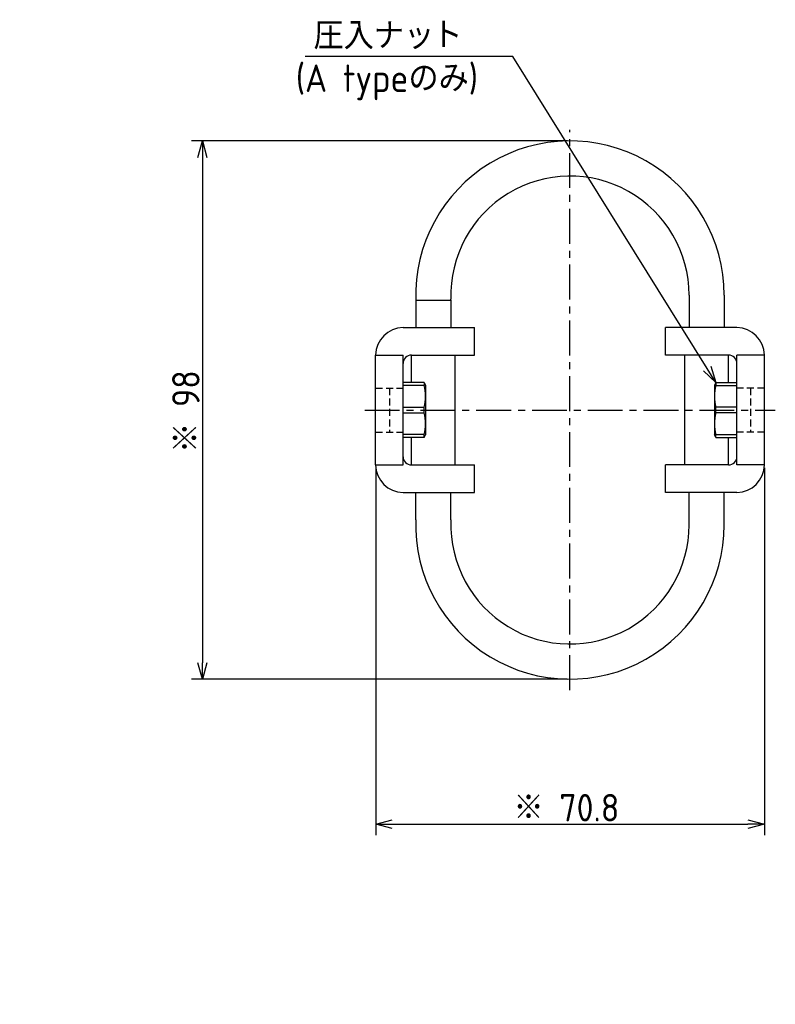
# Model space of a CAD drawing. Extents: x -150 to 365, y 147 to 330.
# Tile 6 of 6: x 227 to 365, y 147 to 326. Entities that reach past the tile are written whole.
import ezdxf

# ---------------------------------------------------------------- set-up
doc = ezdxf.new("R2010")
doc.units = 0
doc.header["$LTSCALE"] = 0.2
doc.linetypes.add('CENTER', pattern=[50.8, 31.75, -6.35, 6.35, -6.35])
doc.linetypes.add('HIDDEN', pattern=[9.525, 6.35, -3.175])
doc.layers.get('0').update_dxf_attribs({"linetype": 'CONTINUOUS'})
doc.layers.get('DEFPOINTS').update_dxf_attribs({"linetype": 'CONTINUOUS'})
doc.layers.add('18-0-CON', color=3, linetype='CONTINUOUS')
doc.styles.add('DIMENSION', font='isocp.shx', dxfattribs={"bigfont": 'bigfont.shx'})
doc.styles.get("Standard").update_dxf_attribs({"font": 'isocp.shx', "bigfont": 'bigfont.shx'})
doc.dimstyles.get("Standard").update_dxf_attribs({"dimtxt": 0.18, "dimasz": 0.18, "dimexe": 0.18, "dimexo": 0.0625, "dimgap": 0.09, "dimtad": 0, "dimtih": 1, "dimtoh": 1, "dimzin": 0, "dimcen": 0.09, "dimazin": 3, "dimtfac": 1, "dimtofl": 0, "dimtmove": 0, "dimatfit": 3})

# ---------------------------------------------------------------- blocks, each defined once
blk = doc.blocks.new('*U96')
at = {"color": 0}
blk.add_text('(A typeのみ)', height=5, dxfattribs=at).set_placement((277.66, 313.32))
blk = doc.blocks.new('_OPEN30')
at = {"color": 0, "linetype": 'BYBLOCK'}
for p, q in [((-1, 0.268), (0, 0)), ((0, 0), (-1, -0.268)), ((0, 0), (-1, 0))]:
    blk.add_line(p, q, dxfattribs=at)
blk = doc.blocks.new('*U25')
at = {"color": 0, "style": 'DIMENSION'}
blk.add_text('※ 70.8', height=5, dxfattribs=at).set_placement((317.31, 180.5))
blk = doc.blocks.new('*D24')
at = {"color": 0}
for p, q in [((292.21, 244.9), (292.21, 178)), ((363.01, 244.9), (363.01, 178)), ((295.21, 180), (360.01, 180))]:
    blk.add_line(p, q, dxfattribs=at)
at = {"layer": 'DEFPOINTS', "color": 0}
for p in [(292.21, 245.4), (363.01, 245.4), (363.01, 180)]:
    blk.add_point(p, dxfattribs=at)
at = {"color": 0, "xscale": 3, "yscale": 3, "zscale": 3, "rotation": 180}
blk.add_blockref('_OPEN30', (292.21, 180), dxfattribs=at)
at = {"color": 0, "xscale": 3, "yscale": 3, "zscale": 3}
blk.add_blockref('_OPEN30', (363.01, 180), dxfattribs=at)
at = {"layer": '18-0-CON'}
blk.add_blockref('*U25', (0, 0), dxfattribs=at)
blk = doc.blocks.new('*U27')
at = {"color": 0, "style": 'DIMENSION'}
blk.add_text('※ 98', height=5, rotation=90, dxfattribs=at).set_placement((260.14, 247.6))
blk = doc.blocks.new('*D26')
at = {"color": 0}
for p, q in [((327.11, 304.4), (258.64, 304.4)), ((260.64, 301.4), (260.64, 209.4)), ((327.11, 206.4), (258.64, 206.4))]:
    blk.add_line(p, q, dxfattribs=at)
at = {"layer": 'DEFPOINTS', "color": 0}
for p in [(327.61, 304.4), (260.64, 206.4), (327.61, 206.4)]:
    blk.add_point(p, dxfattribs=at)
at = {"color": 0, "xscale": 3, "yscale": 3, "zscale": 3}
for p, rotation in [((260.64, 304.4), 90), ((260.64, 206.4), 270)]:
    blk.add_blockref('_OPEN30', p, dxfattribs=dict(at, rotation=rotation))
at = {"layer": '18-0-CON'}
blk.add_blockref('*U27', (0, 0), dxfattribs=at)
blk = doc.blocks.new('*U53')
blk.add_text('また、ヘリカル防振器はレベリング機能が御座いませんので、お客様にてシム等を用いてレベリングをお願い致します。', height=6).set_placement((-149.77, 137.42))

msp = doc.modelspace()

# ---------------------------------------------------------------- linework, layer by layer
at = {"color": 0, "linetype": 'CENTER'}
for p, q in [((327.606, 204.403), (327.606, 306.403)), ((290.206, 255.403), (365.006, 255.403))]:
    msp.add_line(p, q, dxfattribs=at)
for p, q in [((349.306, 276.303), (349.306, 270.403)), ((355.706, 276.303), (355.706, 270.403)), ((299.506, 275.403), (305.906, 275.403)), ((299.506, 275.403), (299.506, 270.403)), ((305.906, 275.403), (305.919, 275.563)), ((305.906, 275.403), (305.906, 270.403)), ((297.206, 270.403), (310.206, 270.403)), ((310.206, 265.403), (310.206, 270.403)), ((358.006, 270.403), (345.006, 270.403)), ((345.006, 265.403), (345.006, 270.403)), ((292.206, 265.403), (297.206, 265.403)), ((292.206, 245.403), (292.206, 265.403)), ((297.206, 245.403), (297.206, 265.403)), ((298.706, 265.403), (310.206, 265.403)), ((298.706, 260.403), (298.706, 265.403)), ((306.706, 245.403), (306.706, 265.403)), ((356.506, 265.403), (345.006, 265.403)), ((348.506, 245.403), (348.506, 265.403)), ((356.506, 260.403), (356.506, 265.403)), ((363.006, 265.403), (358.006, 265.403)), ((358.006, 245.403), (358.006, 265.403)), ((363.006, 245.403), (363.006, 265.403)), ((301.018, 260.403), (297.206, 260.403)), ((301.018, 260.403), (301.018, 259.883)), ((301.018, 260.403), (301.306, 259.903)), ((354.195, 260.403), (353.906, 259.903)), ((354.195, 260.403), (358.006, 260.403)), ((354.195, 260.403), (354.195, 259.883)), ((301.018, 259.883), (297.206, 259.883)), ((301.306, 259.903), (301.306, 250.903)), ((353.906, 259.903), (353.906, 250.903)), ((354.195, 259.883), (358.006, 259.883)), ((297.206, 255.918), (301.018, 255.918)), ((297.206, 254.888), (301.018, 254.888)), ((301.018, 254.888), (301.018, 255.918)), ((358.006, 255.918), (354.195, 255.918)), ((354.195, 254.888), (354.195, 255.918)), ((358.006, 254.888), (354.195, 254.888)), ((301.018, 250.923), (297.206, 250.923)), ((301.018, 250.403), (297.206, 250.403)), ((298.706, 245.403), (298.706, 250.403)), ((301.018, 250.403), (301.018, 250.923)), ((301.018, 250.403), (301.306, 250.903)), ((354.195, 250.403), (353.906, 250.903)), ((354.195, 250.923), (358.006, 250.923)), ((354.195, 250.403), (354.195, 250.923)), ((354.195, 250.403), (358.006, 250.403)), ((356.506, 245.403), (356.506, 250.403)), ((292.206, 245.403), (297.206, 245.403)), ((298.706, 245.403), (310.206, 245.403)), ((310.206, 240.403), (310.206, 245.403)), ((356.506, 245.403), (345.006, 245.403)), ((345.006, 240.403), (345.006, 245.403)), ((363.006, 245.403), (358.006, 245.403)), ((297.206, 240.403), (310.206, 240.403)), ((299.506, 235.403), (299.506, 240.403)), ((305.906, 235.403), (305.906, 240.403)), ((358.006, 240.403), (345.006, 240.403)), ((349.306, 234.503), (349.306, 240.403)), ((355.706, 234.503), (355.706, 240.403)), ((299.506, 235.403), (299.521, 235.403)), ((305.906, 235.403), (305.919, 235.242))]:
    msp.add_line(p, q)
at = {"color": 0, "linetype": 'HIDDEN'}
for p, q in [((292.206, 259.403), (297.206, 259.403)), ((294.706, 259.403), (294.706, 251.403)), ((363.006, 259.403), (358.006, 259.403)), ((360.506, 259.403), (360.506, 251.403)), ((292.206, 251.403), (297.206, 251.403)), ((363.006, 251.403), (358.006, 251.403))]:
    msp.add_line(p, q, dxfattribs=at)
at = {"color": 0}
msp.add_lwpolyline([(352.601, 262.944), (317.186, 319.748), (279.353, 319.748)], dxfattribs=at)
for centre, radius, start, end in [((327.606, 276.303), 28.1, 360, 181.83541), ((327.606, 276.303), 21.7, 0, 181.95331), ((297.206, 265.403), 5, 90, 180), ((358.006, 265.403), 5, 0, 90), ((298.706, 263.903), 1.5, 90, 180), ((356.506, 263.903), 1.5, 0, 90), ((294.355, 257.9), 6.951, 343.42916, 16.57084), ((360.858, 257.9), 6.951, 163.42916, 196.57084), ((294.355, 252.905), 6.951, 343.42916, 16.57084), ((360.858, 252.905), 6.951, 163.42916, 196.57084), ((298.706, 246.903), 1.5, 180, 270), ((356.506, 246.903), 1.5, 270, 0), ((297.206, 245.403), 5, 180, 270), ((358.006, 245.403), 5, 270, 0), ((327.606, 234.503), 28.1, 178.16459, 0), ((327.606, 234.503), 21.7, 178.04669, 0)]:
    msp.add_arc(centre, radius, start, end)

# ---------------------------------------------------------------- block references
for name, p in [('*U96', (0, 0)), ('*U53', (-1.859, 10.474))]:
    msp.add_blockref(name, p)
at = {"color": 0, "xscale": 3, "yscale": 3, "zscale": 3, "rotation": 302.0893932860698}
msp.add_blockref('_OPEN30', (354.195, 260.403), dxfattribs=at)

# ---------------------------------------------------------------- texts
at = {"color": 0}
for s, p in [('圧入ナッ', (280.883, 321.079)), ('ト', (302.523, 321.196))]:
    msp.add_text(s, height=5, dxfattribs=at).set_placement(p)

# ---------------------------------------------------------------- dimensions: what is measured, and where the dimension line sits
dim = msp.add_linear_dim(base=(260.643, 206.403), p1=(327.606, 304.403), p2=(327.606, 206.403), angle=90, dimstyle='Standard', override={"dimscale": 1, "dimtxt": 5, "dimpost": '※ <>', "dimclrd": 0, "dimclre": 0, "dimclrt": 0, "dimtol": 0, "dimtp": 0.1, "dimtm": 0}, dxfattribs=at)
dim.commit()
dim.dimension.update_dxf_attribs({"geometry": '*D26', "text_midpoint": (257.643, 255.403)})
dim = msp.add_linear_dim(base=(363.006, 180), p1=(292.206, 245.403), p2=(363.006, 245.403), dimstyle='Standard', override={"dimscale": 1, "dimtxt": 5, "dimpost": '※ <>', "dimclrd": 0, "dimclre": 0, "dimclrt": 0, "dimtol": 0, "dimtp": 0.1, "dimtm": 0}, dxfattribs=at)
dim.commit()
dim.dimension.update_dxf_attribs({"geometry": '*D24', "text_midpoint": (327.606, 183)})

doc.saveas('drawing.dxf')
